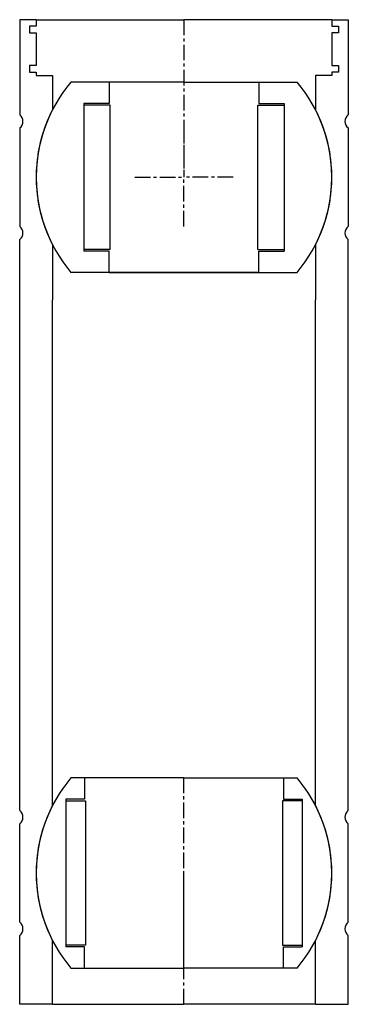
# Model space of a CAD drawing. Extents: x 428 to 528, y 32 to 332.
import ezdxf

# ---------------------------------------------------------------- set-up
doc = ezdxf.new("R2010")
doc.units = 0
doc.header["$LTSCALE"] = 0.15
doc.linetypes.add('CENTER', pattern=[50.8, 31.75, -6.35, 6.35, -6.35])
doc.layers.get('0').update_dxf_attribs({"linetype": 'CONTINUOUS'})
doc.layers.add('CENTER', color=9, linetype='CENTER')

# ---------------------------------------------------------------- blocks, each defined once
blk = doc.blocks.new('Ball-060090')
for p, q in [((0, 29), (-34.41, 29)), ((-30.25, 29), (-30.25, 22.5)), ((0, 29), (34.41, 29)), ((30.25, 29), (30.25, 22.5)), ((-36, 22.5), (-36, -22.5)), ((-30.25, 22.5), (-36, 22.5)), ((-36, 22), (-30, 22)), ((-30, 22), (-30, -22)), ((30, 22), (30, -22)), ((36, 22), (30, 22)), ((30.25, 22.5), (36, 22.5)), ((36, 22.5), (36, -22.5)), ((-30, -22), (-36, -22)), ((-30.25, -22.5), (-36, -22.5)), ((-30.25, -29), (-30.25, -22.5)), ((30, -22), (36, -22)), ((30.25, -22.5), (36, -22.5)), ((30.25, -29), (30.25, -22.5)), ((-34.41, -29), (0, -29)), ((34.41, -29), (0, -29))]:
    blk.add_line(p, q)
for start, end in [(139.876, 220.124), (319.876, 40.124)]:
    blk.add_arc((0, 0), 45, start, end)
at = {"layer": 'CENTER'}
blk.add_line((0, -29), (0, 29), dxfattribs=at)
blk = doc.blocks.new('M50-200')
for p, q in [((-45, 300), (-50, 300)), ((-50, 300), (-50, 271)), ((-45, 300), (-45, 298)), ((-45, 300), (0, 300)), ((45, 300), (0, 300)), ((45, 300), (50, 300)), ((45, 300), (45, 298)), ((50, 300), (50, 271)), ((-47, 298), (-47, 296)), ((-45, 298), (-47, 298)), ((45, 298), (47, 298)), ((47, 298), (47, 296)), ((-47, 296), (-45, 296)), ((-45, 296), (-45, 286)), ((47, 296), (45, 296)), ((45, 296), (45, 286)), ((-45, 286), (-47, 286)), ((-47, 286), (-47, 284)), ((45, 286), (47, 286)), ((47, 286), (47, 284)), ((-47, 284), (-45, 284)), ((-45, 284), (-45, 283)), ((-45, 283), (-40, 283)), ((-40, 283), (-40, 272.62)), ((40, 283), (40, 272.62)), ((45, 283), (40, 283)), ((47, 284), (45, 284)), ((45, 284), (45, 283)), ((-50, 267), (-50, 237)), ((50, 267), (50, 237)), ((-50, 150), (-50, 233)), ((-40, 231.38), (-40, 214.63)), ((40, 231.38), (40, 214.63)), ((50, 150), (50, 233)), ((-40, 150), (-40, 214.63)), ((40, 150), (40, 214.63)), ((-50, 59), (-50, 150)), ((-40, 60.62), (-40, 150)), ((40, 60.62), (40, 150)), ((50, 59), (50, 150)), ((-50, 25), (-50, 55)), ((50, 25), (50, 55)), ((-50, 0), (-50, 21)), ((50, 0), (50, 21)), ((-40, 0), (-40, 19.38)), ((40, 0), (40, 19.38)), ((-40, 0), (-50, 0)), ((-40, 0), (0, 0)), ((40, 0), (0, 0)), ((40, 0), (50, 0))]:
    blk.add_line(p, q)
for centre, radius, start, end in [((-51.5, 269), 2.5, 306.8699, 53.1301), ((0, 252), 45, 152.734, 207.266), ((0, 252), 45, 332.734, 27.266), ((51.5, 269), 2.5, 126.8699, 233.1301), ((-51.5, 235), 2.5, 306.8699, 53.1301), ((51.5, 235), 2.5, 126.8699, 233.1301), ((0, 40), 45, 152.734, 207.266), ((0, 40), 45, 332.734, 27.266), ((-51.5, 57), 2.5, 306.8699, 53.1301), ((51.5, 57), 2.5, 126.8699, 233.1301), ((-51.5, 23), 2.5, 306.8699, 53.1301), ((51.5, 23), 2.5, 126.8699, 233.1301)]:
    blk.add_arc(centre, radius, start, end)
at = {"layer": 'CENTER'}
for p, q in [((0, 300), (0, 252)), ((0, 0), (0, 40))]:
    blk.add_line(p, q, dxfattribs=at)
blk = doc.blocks.new('Ball-90-45')
for p, q in [((0, 29), (-34.41, 29)), ((-22.75, 29), (-22.75, 22.5)), ((0, 29), (34.41, 29)), ((22.75, 29), (22.75, 22.5)), ((-30.5, 22.5), (-30.5, -22.5)), ((-22.75, 22.5), (-30.5, 22.5)), ((-22.5, 22), (-30.5, 22)), ((-22.5, -22), (-22.5, 22)), ((22.5, -22), (22.5, 22)), ((22.5, 22), (30.5, 22)), ((22.75, 22.5), (30.5, 22.5)), ((30.5, 22.5), (30.5, -22.5)), ((-22.5, -22), (-30.5, -22)), ((-22.75, -22.5), (-30.5, -22.5)), ((-22.75, -29), (-22.75, -22.5)), ((22.5, -22), (30.5, -22)), ((22.75, -22.5), (30.5, -22.5)), ((22.75, -29), (22.75, -22.5)), ((0, -29), (-34.41, -29)), ((-22.75, -29), (0, -29)), ((22.75, -29), (0, -29)), ((0, -29), (34.41, -29))]:
    blk.add_line(p, q)
for start, end in [(139.876, 220.124), (319.876, 40.124)]:
    blk.add_arc((0, 0), 45, start, end)
at = {"layer": 'CENTER'}
for p in [(0, 15), (-15, 0), (15, 0), (0, -15)]:
    blk.add_line(p, (0, 0), dxfattribs=at)

msp = doc.modelspace()

# ---------------------------------------------------------------- block references
for name, p in [('M50-200', (478, 32.5)), ('Ball-90-45', (478, 284.5)), ('Ball-060090', (478, 72.5))]:
    msp.add_blockref(name, p)

doc.saveas('drawing.dxf')
